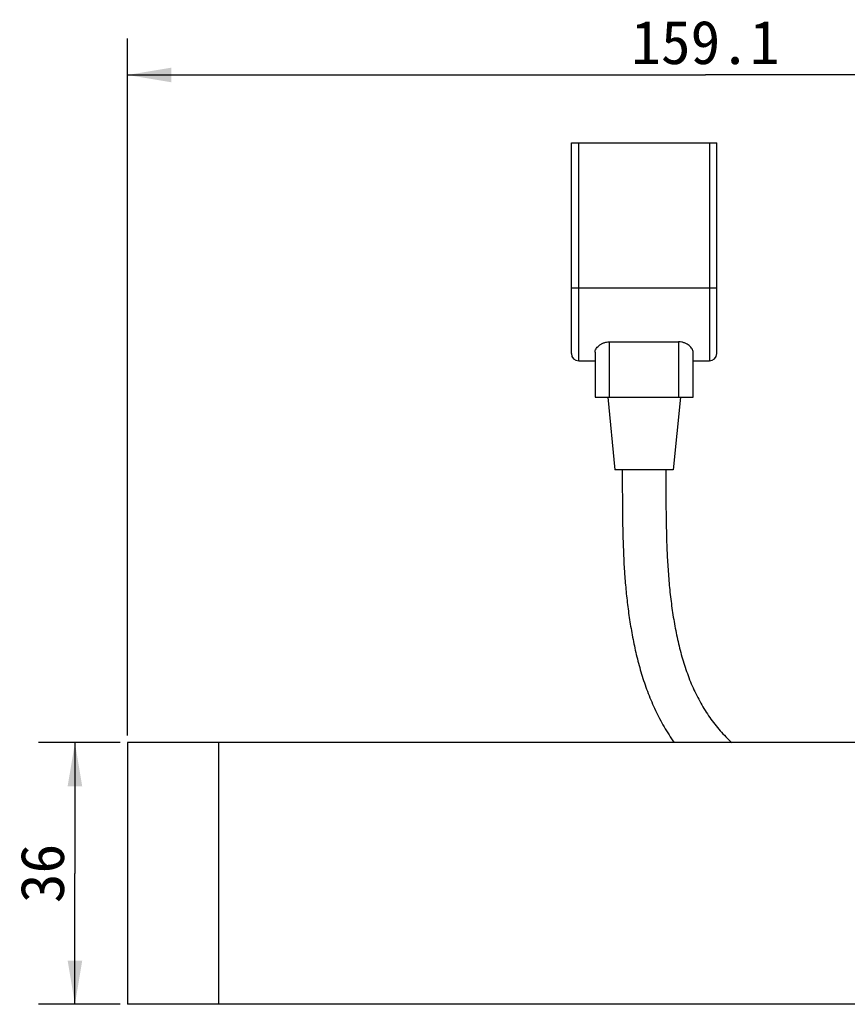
# Model space of a CAD drawing. Header units: millimetres. Extents: x 0 to 594, y 0 to 420.
# Tile 7 of 45: x 189 to 246, y 243 to 311. Entities that reach past the tile are written whole.
import ezdxf
from ezdxf.enums import TextEntityAlignment as Align

# ---------------------------------------------------------------- set-up
doc = ezdxf.new("R2010")
doc.units = ezdxf.units.MM
doc.header["$LTSCALE"] = 2
doc.layers.get('0').update_dxf_attribs({"linetype": 'CONTINUOUS'})
doc.layers.add('00_COMPONENTS', color=7, linetype='CONTINUOUS')
doc.layers.add('51__DRAFT_DIMS', color=7, linetype='CONTINUOUS')
doc.styles.get("Standard").update_dxf_attribs({"font": 'simfang.ttf'})
doc.dimstyles.new('DIMSTYLE_2', dxfattribs={"dimtxt": 3, "dimasz": 3, "dimexe": 2.5, "dimexo": 0.5, "dimgap": 0.75, "dimtad": 1, "dimlfac": 2, "dimdsep": 46, "dimtxsty": 'Standard', "dimblk": '_FILLED', "dimblk1": '_FILLED', "dimblk2": '_FILLED', "dimcen": 0.09, "dimclrt": 3, "dimazin": 2, "dimtp": 0.5, "dimtm": 0.5, "dimtfac": 1, "dimtofl": 0, "dimtmove": 0, "dimatfit": 3, "dimldrblk": '_FILLED', "dimfxl": 1, "dimtolj": 1, "dimarcsym": 0})
doc.dimstyles.new('DIMSTYLE_3', dxfattribs={"dimtxt": 3, "dimasz": 3, "dimexe": 2.5, "dimexo": 0.5, "dimgap": 0.75, "dimtad": 1, "dimlfac": 2, "dimdsep": 46, "dimtxsty": 'Standard', "dimblk": '_FILLED', "dimblk1": '_FILLED', "dimblk2": '_FILLED', "dimcen": 0.09, "dimclrt": 3, "dimazin": 2, "dimtp": 0.3, "dimtm": 0.3, "dimtfac": 1, "dimtofl": 0, "dimtmove": 0, "dimatfit": 3, "dimldrblk": '_FILLED', "dimfxl": 1, "dimtolj": 1, "dimarcsym": 0})

# ---------------------------------------------------------------- blocks, each defined once
blk = doc.blocks.new('_FILLED')
at = {"color": 0, "linetype": 'ByBlock'}
blk.add_solid([(0, 0), (-1, 0.167), (-1, -0.167)], dxfattribs=at)
blk = doc.blocks.new('*D4')
at = {"layer": '51__DRAFT_DIMS', "color": 4}
for p, q in [((195.873, 261.135), (190.248, 261.135)), ((192.748, 261.135), (192.748, 252.135)), ((192.748, 243.135), (192.748, 252.135)), ((195.873, 243.135), (190.248, 243.135))]:
    blk.add_line(p, q, dxfattribs=at)
at = {"layer": '51__DRAFT_DIMS', "color": 4, "xscale": 3, "yscale": 3, "zscale": 3}
for p, rotation in [((192.748, 261.135), 90), ((192.748, 243.135), 270)]:
    blk.add_blockref('_FILLED', p, dxfattribs=dict(at, rotation=rotation))
at = {"layer": '51__DRAFT_DIMS', "color": 3}
blk.add_text('36', height=3, rotation=90, dxfattribs=at).set_placement((191.998, 252.135), align=Align.CENTER)
blk = doc.blocks.new('*D5')
at = {"layer": '51__DRAFT_DIMS', "color": 4}
for p, q in [((196.373, 261.635), (196.373, 309.557)), ((275.923, 279.718), (275.923, 309.557)), ((196.373, 307.057), (236.148, 307.057)), ((275.923, 307.057), (236.148, 307.057))]:
    blk.add_line(p, q, dxfattribs=at)
at = {"layer": '51__DRAFT_DIMS', "color": 4, "xscale": 3, "yscale": 3, "zscale": 3, "rotation": 180}
blk.add_blockref('_FILLED', (196.373, 307.057), dxfattribs=at)
at = {"layer": '51__DRAFT_DIMS', "color": 4, "xscale": 3, "yscale": 3, "zscale": 3}
blk.add_blockref('_FILLED', (275.923, 307.057), dxfattribs=at)
at = {"layer": '51__DRAFT_DIMS', "color": 3}
blk.add_text('159.1', height=3, dxfattribs=at).set_placement((236.148, 307.807), align=Align.CENTER)

msp = doc.modelspace()

# ---------------------------------------------------------------- linework, layer by layer
at = {"layer": '00_COMPONENTS', "color": 0}
for p, q in [((226.9232, 287.8918), (226.9232, 302.3918)), ((226.9232, 302.3918), (236.9232, 302.3918)), ((227.4232, 287.3918), (227.4232, 302.3918)), ((236.4232, 302.3918), (236.4232, 287.3918)), ((236.9232, 287.8918), (236.9232, 302.3918)), ((236.9232, 292.3918), (226.9232, 292.3918)), ((229.5482, 284.8918), (229.5482, 288.7027)), ((229.5482, 288.7027), (234.2982, 288.7027)), ((234.2982, 288.7027), (234.2982, 284.8918)), ((228.5482, 287.9918), (228.5482, 284.8918)), ((235.2982, 284.8918), (235.2982, 287.9918)), ((227.4232, 287.3918), (228.5482, 287.3918)), ((235.2982, 287.3918), (236.4232, 287.3918)), ((228.5482, 284.8918), (235.2982, 284.8918)), ((229.4232, 284.8918), (229.9232, 279.8918)), ((234.4232, 284.8918), (233.9232, 279.8918)), ((233.9232, 279.8918), (229.9232, 279.8918))]:
    msp.add_line(p, q, dxfattribs=at)
at = {"layer": '00_COMPONENTS', "color": 7}
for p, q in [((196.3732, 261.1346), (196.3732, 243.1346)), ((266.1232, 261.1346), (196.3732, 261.1346)), ((266.1232, 243.1346), (196.3732, 243.1346))]:
    msp.add_line(p, q, dxfattribs=at)
at = {"layer": '00_COMPONENTS'}
msp.add_line((202.6232, 261.1346), (202.6232, 243.1346), dxfattribs=at)
at = {"layer": '00_COMPONENTS', "color": 0}
for centre, start, end in [((227.4232, 287.8918), 180, 270), ((236.4232, 287.8918), 270, 360)]:
    msp.add_arc(centre, 0.5, start, end, dxfattribs=at)
for points, knots in [([(228.5482, 287.9918), (228.5482, 288.0281), (228.5629, 288.1057), (228.6177, 288.2186), (228.7035, 288.3321), (228.819, 288.4424), (228.9637, 288.5442), (229.1368, 288.6297), (229.3347, 288.6886), (229.4762, 288.7027), (229.5482, 288.7027)], [0, 0, 0, 0, 0.0819982, 0.1753629, 0.2819796, 0.4020729, 0.5352609, 0.6808127, 0.8370556, 1, 1, 1, 1]), ([(235.2982, 287.9918), (235.2982, 288.0285), (235.2835, 288.107), (235.2294, 288.2215), (235.1442, 288.3365), (234.9831, 288.4921), (234.767, 288.6182), (234.5119, 288.6901), (234.3703, 288.7027), (234.2982, 288.7027)], [0, 0, 0, 0, 0.0827207, 0.1770113, 0.2840325, 0.40407, 0.6812084, 0.8371937, 1, 1, 1, 1]), ([(230.4232, 279.8918), (230.426, 279.1183), (230.4264, 277.5634), (230.4561, 275.2195), (230.5417, 273.2529), (230.6683, 271.6715), (230.7984, 270.4783), (230.9402, 269.4831), (231.0764, 268.6859), (231.2292, 267.8846), (231.4539, 266.883), (231.7881, 265.689), (232.1989, 264.5064), (232.6978, 263.343), (233.2921, 262.2104), (233.7521, 261.4866), (233.9987, 261.1346)], [0, 0, 0, 0, 0.1196057, 0.2404441, 0.3624407, 0.4239086, 0.4857399, 0.5480024, 0.5793253, 0.6107916, 0.674131, 0.7379887, 0.802417, 0.8675812, 0.9335445, 1, 1, 1, 1]), ([(233.4232, 279.8918), (233.4245, 279.0175), (233.4246, 277.2765), (233.4638, 275.1066), (233.5463, 273.3871), (233.6402, 272.1137), (233.7732, 270.8543), (233.9522, 269.611), (234.1834, 268.3873), (234.4749, 267.1895), (234.8365, 266.0267), (235.2775, 264.9094), (235.8073, 263.8495), (236.4282, 262.857), (237.0244, 262.0937), (237.5478, 261.5296), (237.8248, 261.2636), (237.9668, 261.1346)], [0, 0, 0, 0, 0.1320563, 0.2629558, 0.3277567, 0.3920433, 0.4557882, 0.5189995, 0.5817143, 0.6438154, 0.7051038, 0.7654967, 0.825041, 0.8838258, 0.9420317, 0.971023, 1, 1, 1, 1])]:
    msp.add_open_spline(points, degree=3, knots=knots, dxfattribs=at)

# ---------------------------------------------------------------- dimensions: what is measured, and where the dimension line sits
at = {"layer": '51__DRAFT_DIMS', "color": 4}
dim = msp.add_linear_dim(base=(275.9232, 307.0567), p1=(196.3732, 261.1346), p2=(275.9232, 279.2183), dimstyle='DIMSTYLE_2', dxfattribs=at)
dim.commit()
dim.dimension.update_dxf_attribs({"geometry": '*D5', "text_midpoint": (236.1365, 307.0567), "dimtype": 160})
dim = msp.add_linear_dim(base=(192.7478, 243.1346), p1=(196.3732, 261.1346), p2=(196.3732, 243.1346), angle=270, dimstyle='DIMSTYLE_3', dxfattribs=at)
dim.commit()
dim.dimension.update_dxf_attribs({"geometry": '*D4', "text_midpoint": (192.7478, 252.1259), "dimtype": 160})

doc.saveas('drawing.dxf')
